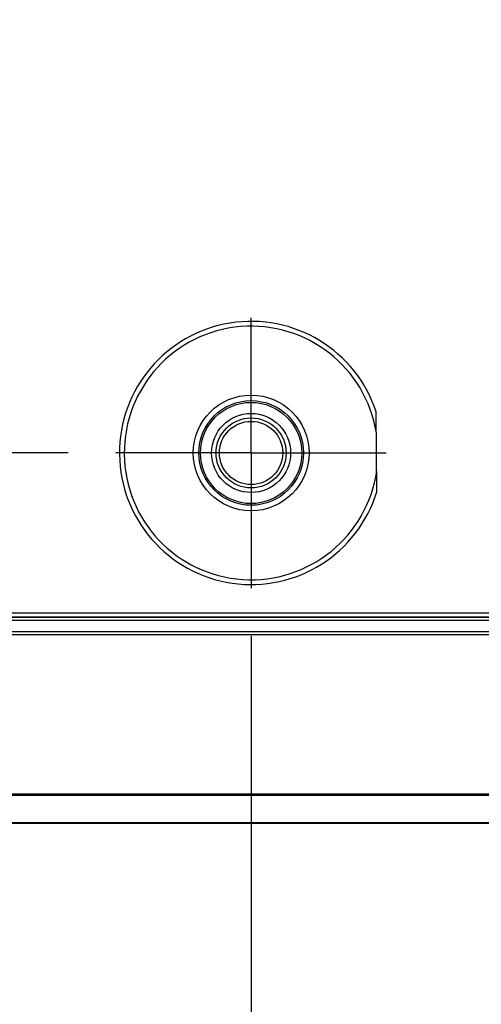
# Model space of a CAD drawing. Header units: inches. Extents: x 0 to 34, y 0 to 22.
# Tile 10 of 20: x 15.457 to 16.06, y 9.358 to 10.645. Entities that reach past the tile are written whole.
import ezdxf

# ---------------------------------------------------------------- set-up
doc = ezdxf.new("R2010")
doc.units = ezdxf.units.IN
doc.header["$LTSCALE"] = 1.87
doc.header["$MEASUREMENT"] = 0
doc.linetypes.add('CENTER', pattern=[0.6, 0.375, -0.075, 0.075, -0.075])
doc.layers.get('0').update_dxf_attribs({"linetype": 'CONTINUOUS'})
doc.layers.add('02___PRT_ALL_AXES', color=7, linetype='CONTINUOUS')
doc.layers.add('DIMENSIONS', color=7, linetype='CONTINUOUS')
doc.styles.get("Standard").update_dxf_attribs({"font": 'txt', "width": 0.8})
doc.dimstyles.new('DIMSTYLE_1', dxfattribs={"dimtxt": 0.125, "dimasz": 0.18, "dimexe": 0.125, "dimexo": 0.0625, "dimgap": 0.09, "dimtad": 0, "dimtih": 1, "dimtoh": 1, "dimdec": 3, "dimlfac": 1.333333, "dimzin": 4, "dimdsep": 46, "dimtxsty": 'STANDARD', "dimblk": '_FILLED', "dimblk1": '_FILLED', "dimblk2": '_FILLED', "dimcen": 0.09, "dimadec": 0, "dimazin": 0, "dimtp": 0.001, "dimtm": 0.001, "dimtfac": 1, "dimtdec": 3, "dimtofl": 0, "dimtmove": 0, "dimatfit": 3, "dimldrblk": '_FILLED', "dimfxl": 1, "dimtolj": 1, "dimtzin": 4, "dimarcsym": 0})

# ---------------------------------------------------------------- blocks, each defined once
blk = doc.blocks.new('*D6')
at = {"layer": 'DIMENSIONS', "color": 2, "linetype": 'CONTINUOUS'}
blk.add_line((15.5199, 10.0785), (12.4691, 10.0785), dxfattribs=at)
at = {"layer": 'DIMENSIONS', "color": 2, "linetype": 'CONTINUOUS', "insert": (12.4066, 10.141), "char_height": 0.125, "width": 1.125, "attachment_point": 3, "line_spacing_factor": 0.9}
blk.add_mtext('.646{\\Ftxt.shx;\\W1.000000;\\H0.125000; }[16.4]', dxfattribs=at)
blk = doc.blocks.new('_FILLED')
at = {"color": 0, "linetype": 'BYBLOCK'}
blk.add_solid([(0, 0), (-1, 0.1736), (-1, -0.1736)], dxfattribs=at)
blk = doc.blocks.new('*D13')
at = {"layer": 'DIMENSIONS', "color": 2, "linetype": 'CONTINUOUS'}
blk.add_line((15.7591, 9.8393), (15.7591, 8.7679), dxfattribs=at)
at = {"layer": 'DIMENSIONS', "color": 2, "linetype": 'CONTINUOUS', "insert": (15.6966, 8.7054), "char_height": 0.125, "width": 1.425, "attachment_point": 3, "rotation": 90, "line_spacing_factor": 0.9}
blk.add_mtext('6.530{\\Ftxt.shx;\\W1.000000;\\H0.125000; }[165.86]', dxfattribs=at)
blk = doc.blocks.new('*D14')
at = {"layer": 'DIMENSIONS', "color": 2, "linetype": 'CONTINUOUS'}
blk.add_line((13.7229, 11.0084), (13.7229, 8.7679), dxfattribs=at)
at = {"layer": 'DIMENSIONS', "color": 2, "linetype": 'CONTINUOUS', "insert": (13.6604, 8.7054), "char_height": 0.125, "width": 1.425, "attachment_point": 3, "rotation": 90, "line_spacing_factor": 0.9}
blk.add_mtext('9.245{\\Ftxt.shx;\\W1.000000;\\H0.125000; }[234.82]', dxfattribs=at)

msp = doc.modelspace()

# ---------------------------------------------------------------- linework, layer by layer
at = {"color": 7, "linetype": 'CONTINUOUS'}
for p, q in [((15.92353, 10.0278), (15.92262, 10.13206)), ((13.15662, 9.86932), (16.27465, 9.86932)), ((13.16168, 9.86407), (16.27252, 9.86407)), ((13.17025, 9.86377), (16.27242, 9.86377)), ((13.17387, 9.86002), (16.27126, 9.86002)), ((13.15668, 9.84108), (16.26542, 9.84108)), ((13.16043, 9.84489), (16.26542, 9.84489)), ((13.16032, 9.63289), (20.65292, 9.63289)), ((13.45662, 9.6308), (20.35662, 9.6308)), ((20.61351, 9.59417), (13.19972, 9.59417)), ((20.35662, 9.59503), (13.45662, 9.59503))]:
    msp.add_line(p, q, dxfattribs=at)
for radius in [0.0757, 0.06841, 0.04577, 0.04134]:
    msp.add_circle((15.75912, 10.0785), radius, dxfattribs=at)
for radius, start, end in [(0.17205, 18.13788, 342.86212), (0.16581, 9.05718, 351.94282)]:
    msp.add_arc((15.75912, 10.0785), radius, start, end, dxfattribs=at)
msp.add_ellipse((15.75912, 10.07846), major_axis=(0, 0.06619), ratio=0.9999998, dxfattribs=at)
at = {"layer": '02___PRT_ALL_AXES', "color": 7, "linetype": 'CENTER'}
for q in [(15.75912, 10.25518), (15.58244, 10.0785), (15.93579, 10.0785), (15.75912, 9.90183)]:
    msp.add_line((15.75912, 10.0785), q, dxfattribs=at)
at = {"layer": '02___PRT_ALL_AXES', "color": 7, "linetype": 'CONTINUOUS'}
msp.add_circle((15.75912, 10.0785), 0.05167, dxfattribs=at)

# ---------------------------------------------------------------- dimensions: what is measured, and where the dimension line sits
at = {"layer": 'DIMENSIONS', "color": 2, "linetype": 'CONTINUOUS'}
for feature_location, offset, dtype, origin, picture, middle in [((13.72287, 11.00844), (0, -2.24052), 1, (20.65662, 11.07094), '*D14', (13.72287, 7.99292)), ((15.51994, 10.0785), (-3.05083, 0), 0, (15.58244, 9.59417), '*D6', (11.84412, 10.0785)), ((15.75912, 9.83933), (0, -1.07141), 1, (20.65662, 9.90183), '*D13', (15.75912, 7.99292))]:
    dim = msp.add_ordinate_dim(feature_location=feature_location, offset=offset, dtype=dtype, origin=origin, dimstyle='DIMSTYLE_1', override={"dimtad": 1, "dimtih": 0, "dimtoh": 0}, dxfattribs=at)
    dim.commit()
    dim.dimension.update_dxf_attribs({"geometry": picture, "text_midpoint": middle})

doc.saveas('drawing.dxf')
